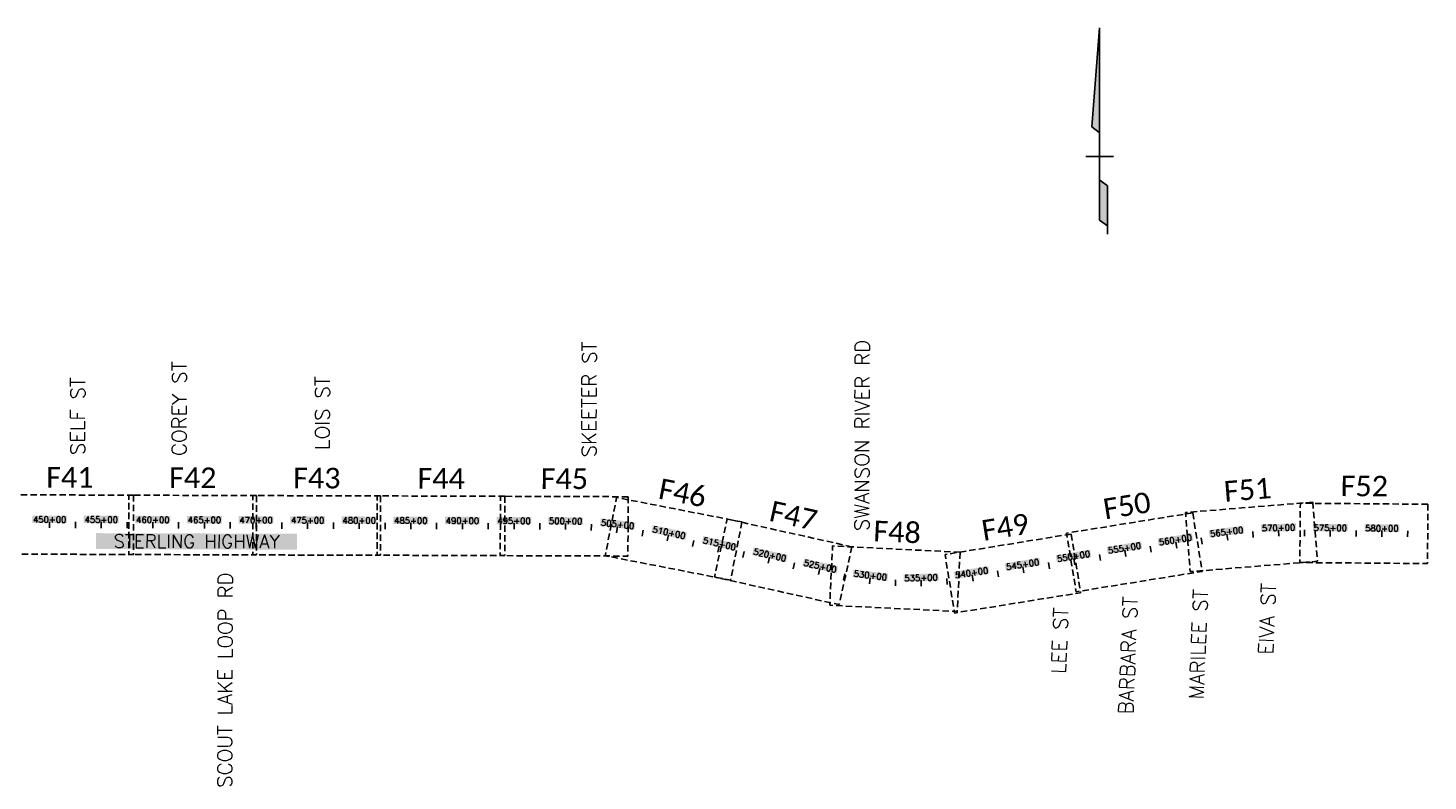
# Model space of a CAD drawing. Extents: x 137493 to 190720, y 74864 to 113208.
# Tile 5 of 6: x 176958 to 190525, y 90160 to 97458. Entities that reach past the tile are written whole.
import ezdxf
from ezdxf.enums import TextEntityAlignment as Align

# ---------------------------------------------------------------- set-up
doc = ezdxf.new("R2010")
doc.units = 0
doc.header["$LTSCALE"] = 250
doc.header["$MEASUREMENT"] = 0
doc.linetypes.add('HIDDEN', pattern=[0.375, 0.25, -0.125])
for name, color, linetype in [('ety', 5, 'Continuous'), ('ety-MAINLINE', 5, 'Continuous'), ('PTPC-STERL-03', 15, 'Continuous'), ('SN', 3, 'Continuous'), ('VIEWS-STERLING', 7, 'HIDDEN')]:
    doc.layers.add(name, color=color, linetype=linetype)
doc.styles.add('CALIBRI', font='calibri.ttf', dxfattribs={"height": 4})
doc.styles.add('L140', font='ROMANSM.shx', dxfattribs={"height": 60})

# ---------------------------------------------------------------- blocks, each defined once
blk = doc.blocks.new('dotarrow')
for p, q in [((0, 1.244), (-0.077, 0.285)), ((0, -0.619), (0, 1.244)), ((-0.077, 0.285), (-0.003, 0.232)), ((0.134, 0), (-0.134, 0)), ((0.075, -0.285), (0.001, -0.232)), ((0.075, -0.285), (0.075, -0.673)), ((0.075, -0.673), (0, -0.619)), ((0.076, -0.754), (0.076, -0.642))]:
    blk.add_line(p, q)
for points in [[(-0.003, 0.232), (-0.077, 0.285), (0, 1.244)], [(0.001, -0.232), (0.075, -0.285), (0, -0.619), (0.075, -0.673)]]:
    blk.add_solid(points)
blk = doc.blocks.new('lbl_tic')
blk.add_line((0, -0.04165), (0, 0.04165))
blk = doc.blocks.new('sta_tic')
blk.add_line((0, -0.04165), (0, 0.04165))

msp = doc.modelspace()

# ---------------------------------------------------------------- linework, layer by layer
at = {"layer": 'ety-MAINLINE', "color": 155}
msp.add_solid([(177617, 92408), (177618, 92562), (179566, 92402), (179566, 92556)], dxfattribs=at)
at = {"layer": 'PTPC-STERL-03', "color": 155}
for points in [[(176999, 92661), (176999, 92733), (177336, 92660), (177337, 92732)], [(177499, 92659), (177499, 92731), (177836, 92658), (177837, 92730)], [(177999, 92658), (177999, 92730), (178336, 92657), (178337, 92729)], [(178499, 92656), (178499, 92728), (178836, 92655), (178837, 92727)], [(178999, 92655), (178999, 92727), (179336, 92654), (179337, 92726)], [(179499, 92653), (179499, 92725), (179836, 92652), (179837, 92724)], [(179999, 92652), (179999, 92724), (180336, 92651), (180337, 92723)], [(180499, 92650), (180499, 92722), (180836, 92649), (180837, 92721)], [(180999, 92649), (180999, 92721), (181336, 92648), (181337, 92720)], [(181499, 92647), (181499, 92719), (181836, 92646), (181837, 92718)], [(181999, 92647), (182000, 92719), (182337, 92643), (182337, 92715)], [(182501, 92633), (182509, 92705), (182836, 92596), (182844, 92667)], [(182998, 92569), (183013, 92640), (183329, 92498), (183344, 92569)], [(183487, 92462), (183502, 92532), (183817, 92389), (183832, 92459)], [(187916, 92437), (187905, 92508), (188250, 92490), (188238, 92561)], [(188410, 92519), (188401, 92591), (188745, 92562), (188736, 92634)], [(188909, 92575), (188907, 92647), (189247, 92584), (189245, 92656)], [(189410, 92580), (189410, 92652), (189747, 92578), (189748, 92650)], [(189910, 92576), (189910, 92648), (190247, 92574), (190248, 92646)], [(183975, 92354), (183991, 92424), (184305, 92281), (184320, 92351)], [(186929, 92277), (186918, 92348), (187263, 92331), (187251, 92402)], [(187423, 92357), (187411, 92428), (187756, 92411), (187745, 92482)], [(184463, 92245), (184479, 92316), (184793, 92172), (184808, 92242)], [(186436, 92198), (186424, 92269), (186769, 92251), (186758, 92323)], [(184950, 92138), (184958, 92209), (185285, 92098), (185294, 92170)], [(185445, 92091), (185443, 92163), (185783, 92100), (185781, 92172)], [(185942, 92118), (185931, 92189), (186275, 92172), (186264, 92243)]]:
    msp.add_solid(points, dxfattribs=at)
at = {"layer": 'VIEWS-STERLING', "flags": 128}
for points in [[(177982, 92930), (176744, 92934), (176743, 92359), (177980, 92355)], [(179173, 92926), (177936, 92930), (177934, 92355), (179172, 92351)], [(180375, 92923), (179138, 92926), (179136, 92351), (180373, 92348)], [(181580, 92919), (180342, 92923), (180341, 92348), (181578, 92344)], [(182774, 92915), (181536, 92919), (181535, 92344), (182772, 92340)], [(183877, 92671), (182662, 92907), (182552, 92343), (183767, 92106)], [(189408, 92862), (188174, 92762), (188221, 92189), (189454, 92289)], [(190525, 92842), (189288, 92852), (189283, 92277), (190520, 92267)], [(184943, 92430), (183735, 92698), (183610, 92137), (184818, 91869)], [(188245, 92759), (187023, 92562), (187115, 91994), (188337, 92191)], [(187067, 92553), (185845, 92355), (185937, 91788), (187159, 91985)], [(185991, 92377), (184755, 92438), (184727, 91863), (185963, 91803)]]:
    msp.add_lwpolyline(points, close=True, dxfattribs=at)

# ---------------------------------------------------------------- block references
at = {"layer": 'PTPC-STERL-03', "xscale": 720.2881152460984, "yscale": 720.2881152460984, "zscale": 720.2881152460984}
for name, p, rotation in [('lbl_tic', (177168, 92642), 359.8269529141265), ('sta_tic', (177418, 92641), 359.8269529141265), ('lbl_tic', (177668, 92641), 359.8269529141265), ('sta_tic', (177918, 92640), 359.8269529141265), ('lbl_tic', (178168, 92639), 359.8269529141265), ('sta_tic', (178418, 92638), 359.8269529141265), ('lbl_tic', (178668, 92638), 359.8269529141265), ('sta_tic', (178918, 92637), 359.8269529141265), ('lbl_tic', (179168, 92636), 359.8269529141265), ('sta_tic', (179418, 92635), 359.8269529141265), ('lbl_tic', (179668, 92635), 359.8269529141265), ('sta_tic', (179918, 92634), 359.8269529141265), ('lbl_tic', (180168, 92633), 359.8269529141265), ('sta_tic', (180418, 92632), 359.8269529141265), ('lbl_tic', (180668, 92632), 359.8269529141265), ('sta_tic', (180918, 92631), 359.8269529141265), ('lbl_tic', (181168, 92630), 359.8269529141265), ('sta_tic', (181418, 92629), 359.8269529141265), ('lbl_tic', (181668, 92629), 359.8269529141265), ('sta_tic', (181918, 92628), 359.8269529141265), ('lbl_tic', (182168, 92627), 359.3644416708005), ('sta_tic', (182417, 92618), 356.4939116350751), ('lbl_tic', (182666, 92596), 353.6233815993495), ('sta_tic', (182914, 92562), 350.7528515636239), ('lbl_tic', (183160, 92516), 347.8823215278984), ('lbl_tic', (188580, 92523), 7.333449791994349), ('sta_tic', (188829, 92549), 4.462919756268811), ('lbl_tic', (189078, 92562), 1.59238972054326), ('sta_tic', (189328, 92563), 359.5413333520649), ('lbl_tic', (189578, 92561), 359.5413333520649), ('sta_tic', (189828, 92559), 359.5413333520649), ('lbl_tic', (190078, 92557), 359.5413333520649), ('sta_tic', (190328, 92555), 359.5413333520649), ('sta_tic', (183404, 92462), 347.4871225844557), ('lbl_tic', (183648, 92408), 347.4871225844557), ('lbl_tic', (187592, 92366), 9.163914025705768), ('sta_tic', (187839, 92406), 9.163914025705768), ('lbl_tic', (188086, 92446), 9.163914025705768), ('sta_tic', (188333, 92486), 9.163914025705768), ('sta_tic', (183892, 92354), 347.4871225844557), ('lbl_tic', (184136, 92300), 347.4871225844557), ('sta_tic', (184380, 92245), 347.4871225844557), ('sta_tic', (186852, 92247), 9.163914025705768), ('lbl_tic', (187099, 92286), 9.163914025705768), ('sta_tic', (187346, 92326), 9.163914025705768), ('lbl_tic', (184624, 92191), 347.4871225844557), ('sta_tic', (184868, 92138), 349.0886883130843), ('lbl_tic', (185115, 92100), 353.2526257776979), ('sta_tic', (185864, 92093), 5.744438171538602), ('lbl_tic', (186112, 92127), 9.163914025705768), ('sta_tic', (186358, 92167), 9.163914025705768), ('lbl_tic', (186605, 92207), 9.163914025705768), ('sta_tic', (185365, 92080), 357.4165632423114), ('lbl_tic', (185614, 92077), 1.58050070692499)]:
    msp.add_blockref(name, p, dxfattribs=dict(at, rotation=rotation))
at = {"layer": 'SN', "xscale": 1000, "yscale": 1000, "zscale": 1000}
msp.add_blockref('dotarrow', (187343, 96214), dxfattribs=at)

# ---------------------------------------------------------------- texts
at = {"layer": 'ety', "style": 'L140'}
for s, rotation, p in [('SKEETER ST', 89.827, (182396, 93859)), ('SWANSON RIVER RD', 89.827, (185041, 93510)), ('COREY ST', 89.827, (178424, 93768)), ('SELF ST', 89.827, (177440, 93696)), ('LOIS ST', 89.827, (179811, 93726)), ('SCOUT LAKE LOOP RD', 89.827, (178868, 91138)), ('MARILEE ST', 87.6681, (188301, 91484)), ('EIVA ST', 87.6681, (188967, 91731)), ('BARBARA ST', 87.6681, (187619, 91377)), ('LEE ST', 87.6681, (186957, 91520))]:
    msp.add_text(s, height=140, rotation=rotation, dxfattribs=at).set_placement(p, align=Align.MIDDLE)
at = {"layer": 'ety-MAINLINE', "style": 'L140'}
msp.add_text('STERLING HIGHWAY', height=128.21, rotation=359.827, dxfattribs=at).set_placement((178592, 92482), align=Align.MIDDLE)
at = {"layer": 'PTPC-STERL-03', "style": 'L140'}
for s, rotation, p in [('450+00', 359.827, (177168, 92646)), ('455+00', 359.827, (177668, 92645)), ('460+00', 359.827, (178168, 92643)), ('465+00', 359.827, (178668, 92642)), ('470+00', 359.827, (179168, 92640)), ('475+00', 359.827, (179668, 92639)), ('480+00', 359.827, (180168, 92637)), ('485+00', 359.827, (180668, 92636)), ('490+00', 359.827, (181168, 92634)), ('495+00', 359.827, (181668, 92633)), ('500+00', 359.3644, (182168, 92631)), ('505+00', 353.6234, (182667, 92600)), ('510+00', 347.8823, (183161, 92520)), ('560+00', 9.1639, (188085, 92450)), ('565+00', 7.3334, (188580, 92527)), ('570+00', 1.5924, (189078, 92566)), ('575+00', 359.5413, (189578, 92565)), ('580+00', 359.5413, (190078, 92561)), ('515+00', 347.4871, (183649, 92412)), ('520+00', 347.4871, (184137, 92303)), ('555+00', 9.1639, (187592, 92370)), ('525+00', 347.4871, (184625, 92195)), ('545+00', 9.1639, (186605, 92211)), ('550+00', 9.1639, (187098, 92290)), ('530+00', 353.2526, (185116, 92104)), ('535+00', 1.5805, (185614, 92081)), ('540+00', 9.1639, (186111, 92131))]:
    msp.add_text(s, height=60, rotation=rotation, dxfattribs=at).set_placement(p, align=Align.BOTTOM_CENTER)
at = {"layer": 'VIEWS-STERLING', "style": 'CALIBRI'}
for s, rotation, p in [('F41', 359.827, (177364, 93103)), ('F42', 359.827, (178555, 93100)), ('F43', 359.827, (179757, 93096)), ('F44', 359.827, (180962, 93092)), ('F45', 359.827, (182156, 93089)), ('F46', 348.9774, (183302, 92957)), ('F51', 4.6424, (188777, 92983)), ('F52', 359.5413, (189908, 93019)), ('F50', 9.1639, (187607, 92830)), ('F47', 347.4871, (184376, 92732)), ('F48', 357.2099, (185381, 92579)), ('F49', 9.1639, (186429, 92623))]:
    msp.add_text(s, height=200, rotation=rotation, dxfattribs=at).set_placement(p, align=Align.MIDDLE)

doc.saveas('drawing.dxf')
